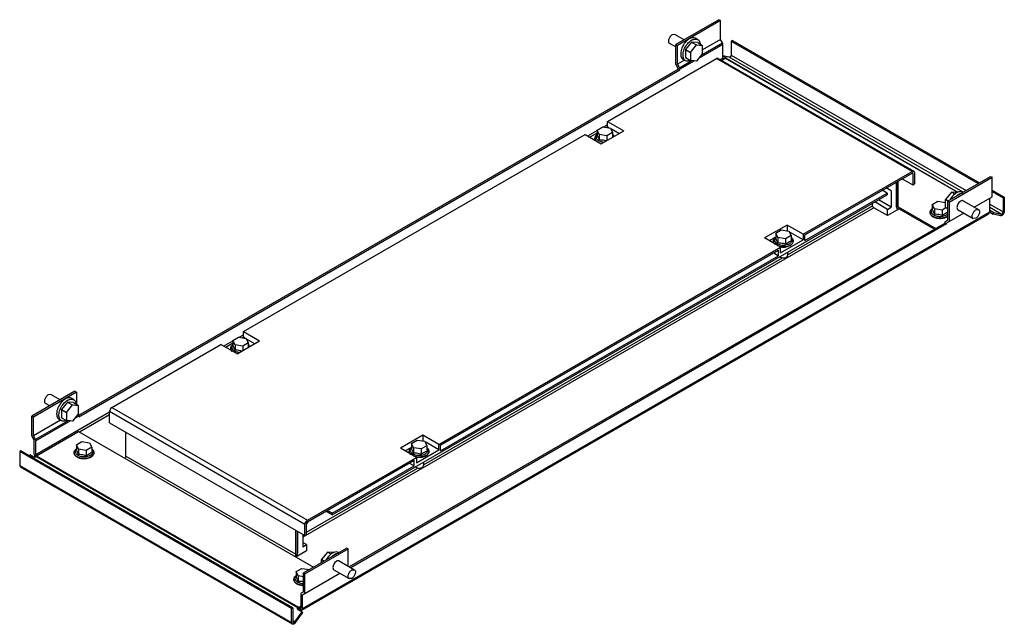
# Model space of a CAD drawing. Header units: millimetres. Extents: x 85 to 658, y 343 to 695.
import ezdxf

# ---------------------------------------------------------------- set-up
doc = ezdxf.new("R2010")
doc.units = ezdxf.units.MM
doc.header["$LTSCALE"] = 67.475647
doc.layers.get('0').update_dxf_attribs({"linetype": 'CONTINUOUS'})

msp = doc.modelspace()

# ---------------------------------------------------------------- linework, layer by layer
at = {"color": 7, "linetype": 'Continuous'}
for p, q in [((492.2, 694.97), (467.1, 680.47)), ((493.09, 694.45), (467.98, 679.96)), ((493.09, 694.45), (492.2, 694.97)), ((493.09, 683.45), (493.09, 694.45)), ((466.44, 686.36), (464.94, 686.21)), ((471.87, 683.23), (466.44, 686.36)), ((479.81, 683.38), (478.46, 684.15)), ((493.09, 683.45), (482.62, 677.41)), ((494.24, 681.45), (493.09, 683.45)), ((499.98, 682.92), (499.27, 682.51)), ((499.27, 682.51), (499.27, 674.35)), ((499.27, 682.51), (643.17, 599.44)), ((499.98, 682.92), (643.88, 599.84)), ((467.1, 679.05), (463.44, 681.16)), ((467.1, 669.04), (467.1, 680.47)), ((467.1, 680.47), (467.98, 679.96)), ((467.98, 668.95), (467.98, 679.96)), ((476.26, 681.94), (472.72, 677.54)), ((472.72, 677.54), (472.72, 672.83)), ((472.72, 677.54), (475.55, 675.91)), ((475.55, 675.91), (479.09, 680.31)), ((479.79, 681.63), (476.26, 681.94)), ((476.26, 681.94), (479.09, 680.31)), ((479.09, 680.31), (482.62, 679.99)), ((479.79, 681.63), (482.62, 679.99)), ((494.5, 680.57), (480.28, 672.36)), ((481.81, 674.27), (494.24, 681.45)), ((482.62, 675.28), (482.62, 679.99)), ((494.5, 672.61), (494.5, 680.57)), ((427.34, 635.68), (490.79, 672.31)), ((472.19, 671.38), (467.98, 668.95)), ((469.14, 666.95), (476.36, 671.12)), ((477.89, 670.99), (469.4, 666.08)), ((472.71, 671.08), (471.36, 671.85)), ((472.72, 672.83), (475.55, 671.19)), ((475.55, 675.91), (475.55, 671.19)), ((479.09, 670.88), (475.55, 671.19)), ((482.62, 675.28), (479.09, 670.88)), ((491.79, 672.41), (490.79, 672.31)), ((604.63, 606.58), (490.79, 672.31)), ((491.79, 672.41), (605.63, 606.68)), ((492.97, 671.73), (494.5, 672.61)), ((495.9, 672.4), (493.85, 671.22)), ((495.32, 672.07), (494.47, 672.56)), ((498.16, 673.04), (494.5, 673.88)), ((496.74, 672.39), (494.5, 673.68)), ((631.22, 594.28), (495.9, 672.4)), ((496.74, 672.39), (496.31, 672.49)), ((496.31, 672.49), (631.36, 594.52)), ((634.41, 594.38), (498.16, 673.04)), ((499.27, 674.35), (636.1, 595.35)), ((119.3, 464.57), (468.51, 666.18)), ((119.38, 463.59), (469.4, 665.67)), ((468.51, 666.59), (467.1, 669.04)), ((467.98, 668.95), (469.14, 666.95)), ((468.51, 666.18), (468.51, 666.59)), ((469.4, 665.67), (468.51, 666.18)), ((469.4, 665.67), (469.4, 666.08)), ((421.27, 630.54), (424.54, 632.43)), ((424.54, 632.43), (429, 631.74)), ((424.82, 632.38), (427.34, 633.84)), ((427.34, 632.41), (426.77, 632.08)), ((427.34, 632.41), (427.34, 635.68)), ((427.34, 635.68), (436.73, 630.25)), ((428.33, 631.84), (427.34, 632.41)), ((429, 631.74), (430.2, 629.16)), ((433.9, 628.62), (429.18, 631.35)), ((215.21, 513.2), (414.23, 628.11)), ((414.23, 628.11), (423.62, 622.69)), ((415.82, 627.19), (421.27, 630.34)), ((421.27, 628.91), (417.06, 626.47)), ((419.98, 625.87), (419.98, 625.77)), ((421.27, 630.54), (421.27, 627.44)), ((422.47, 627.96), (421.27, 630.54)), ((422.47, 627.96), (422.47, 624.86)), ((426.93, 627.27), (422.47, 627.96)), ((423.62, 622.69), (436.73, 630.25)), ((430.2, 629.16), (426.93, 627.27)), ((426.93, 627.27), (426.93, 624.6)), ((430.2, 629.16), (430.2, 626.48)), ((541.18, 569.95), (604.63, 606.58)), ((542.2, 569.51), (604.63, 605.56)), ((598.98, 602.29), (605.16, 598.72)), ((604.63, 606.58), (605.63, 606.68)), ((605.16, 605.25), (604.63, 605.56)), ((605.16, 605.25), (605.16, 598.72)), ((605.63, 606.68), (606.05, 605.76)), ((606.05, 605.76), (606.05, 599.23)), ((625.32, 589.13), (650.42, 603.62)), ((626.2, 588.62), (651.3, 603.11)), ((650.42, 603.62), (651.3, 603.11)), ((651.3, 591.68), (651.3, 603.11)), ((592.44, 595.25), (589.61, 596.89)), ((595.62, 585.66), (595.62, 600.36)), ((595.79, 585.56), (595.79, 600.46)), ((596.5, 585.96), (596.5, 600.87)), ((605.16, 598.72), (606.05, 599.23)), ((266.99, 406.34), (590.14, 592.9)), ((542.2, 566.25), (590.14, 593.93)), ((590.14, 593.93), (587.31, 595.56)), ((590.14, 593.93), (590.14, 592.9)), ((592.44, 595.25), (592.44, 585.66)), ((627.65, 594.54), (624.11, 590.14)), ((631.19, 594.22), (627.65, 594.54)), ((629.77, 593.31), (627.65, 594.54)), ((634.03, 594.34), (634.18, 594.25)), ((640.87, 585.66), (651.3, 591.68)), ((649.89, 582.9), (649.89, 590.86)), ((651.3, 595.56), (658.37, 591.48)), ((651.3, 594.74), (657.67, 591.07)), ((657.67, 591.07), (658.37, 591.48)), ((657.67, 591.07), (657.67, 582.9)), ((658.37, 591.48), (658.37, 583.31)), ((582.36, 585.35), (249.84, 393.38)), ((532.18, 558.01), (581.65, 586.58)), ((581.65, 586.58), (581.65, 588.01)), ((590.31, 580.76), (582.36, 585.35)), ((590.31, 584.43), (582.89, 588.72)), ((592.44, 585.66), (585.01, 589.94)), ((590.31, 584.43), (592.44, 585.66)), ((595.62, 585.66), (595.79, 585.56)), ((596.21, 584.64), (595.79, 585.56)), ((596.5, 585.96), (618.42, 573.31)), ((597.21, 585.56), (597.21, 584.74)), ((616.44, 587.27), (619.7, 589.15)), ((616.44, 587.27), (616.44, 584.17)), ((617.63, 584.69), (616.44, 587.27)), ((619.7, 589.15), (624.16, 588.46)), ((624.33, 585.3), (622.09, 584)), ((625.59, 589.29), (624.11, 590.14)), ((624.11, 585.42), (624.11, 590.14)), ((625.32, 584.73), (624.11, 585.42)), ((626.2, 588.62), (625.32, 589.13)), ((625.32, 589.13), (625.32, 578.12)), ((626.2, 588.62), (626.2, 577.19)), ((634.42, 589.38), (643.29, 584.26)), ((649.89, 587.39), (657.67, 582.9)), ((656.55, 581.59), (649.89, 585.44)), ((249.2, 350.81), (649.42, 581.87)), ((249.67, 351.84), (649.89, 582.9)), ((597.21, 584.74), (590.31, 580.76)), ((590.31, 580.76), (590.31, 584.43)), ((596.14, 584.51), (596.61, 584.4)), ((597.21, 584.74), (617.71, 572.9)), ((615.15, 582.59), (615.15, 582.49)), ((622.09, 584), (617.63, 584.69)), ((617.63, 584.69), (617.63, 581.59)), ((622.09, 584), (622.09, 580.9)), ((634.87, 582.19), (624.79, 576.37)), ((631.42, 584.18), (640.29, 579.06)), ((641.79, 579.21), (640.29, 579.06)), ((641.79, 584.11), (643.29, 584.26)), ((649.42, 581.87), (649.89, 582.9)), ((649.89, 583.97), (652.3, 582.57)), ((649.95, 582.79), (651.9, 581.67)), ((651.9, 581.67), (652.3, 582.57)), ((656.15, 580.69), (651.9, 581.67)), ((652.3, 582.57), (656.55, 581.59)), ((623.9, 576.47), (276.89, 376.12)), ((624.79, 575.96), (277.77, 375.61)), ((531.9, 575.31), (518.79, 567.74)), ((541.18, 569.95), (531.9, 575.31)), ((531.9, 575.31), (531.9, 572.04)), ((623.9, 576.47), (623.9, 576.88)), ((623.9, 576.47), (624.79, 575.96)), ((624.16, 577.45), (625.32, 578.12)), ((624.79, 575.96), (624.79, 576.37)), ((528.07, 562.38), (518.79, 567.74)), ((524.89, 568), (521.62, 566.11)), ((525.22, 570.53), (528.48, 572.41)), ((525.22, 570.53), (525.22, 567.43)), ((526.41, 567.95), (525.22, 570.53)), ((530.88, 567.26), (526.41, 567.95)), ((526.41, 567.95), (526.41, 564.85)), ((528.48, 572.41), (532.95, 571.72)), ((534.14, 569.15), (530.88, 567.26)), ((531.9, 572.04), (531.68, 571.92)), ((532.27, 571.83), (531.9, 572.04)), ((532.95, 571.72), (534.14, 569.15)), ((541.18, 566.68), (533.13, 571.34)), ((534.14, 569.15), (534.14, 566.05)), ((541.18, 569.95), (541.18, 566.68)), ((542.2, 566.25), (542.2, 569.51)), ((329.05, 447.48), (528.07, 562.38)), ((523.93, 565.85), (523.93, 565.76)), ((528.07, 559.11), (541.18, 566.68)), ((528.07, 559.11), (528.07, 562.38)), ((530.88, 567.26), (530.88, 564.16)), ((535.43, 565.85), (535.43, 565.76)), ((320.05, 435.54), (529.16, 556.27)), ((330.07, 447.04), (526.88, 560.67)), ((330.07, 443.78), (526.88, 557.41)), ((524.06, 559.04), (526.88, 557.41)), ((526.88, 557.41), (526.88, 560.67)), ((532.18, 559.44), (532.18, 557.59)), ((212.69, 509.91), (215.21, 511.37)), ((215.21, 509.94), (215.21, 513.2)), ((215.21, 513.2), (224.6, 507.78)), ((138.65, 469), (202.1, 505.63)), ((211.49, 500.21), (202.1, 505.63)), ((203.69, 504.72), (209.14, 507.86)), ((209.14, 506.43), (204.93, 504)), ((209.14, 508.07), (212.41, 509.95)), ((209.14, 508.07), (209.14, 504.97)), ((210.34, 505.49), (209.14, 508.07)), ((210.34, 505.49), (210.34, 502.39)), ((214.8, 504.8), (210.34, 505.49)), ((211.49, 500.21), (224.6, 507.78)), ((212.41, 509.95), (216.87, 509.26)), ((215.21, 509.94), (214.64, 509.61)), ((218.07, 506.69), (214.8, 504.8)), ((214.8, 504.8), (214.8, 502.12)), ((216.2, 509.37), (215.21, 509.94)), ((216.87, 509.26), (218.07, 506.69)), ((221.77, 506.15), (217.05, 508.88)), ((218.07, 506.69), (218.07, 504.01)), ((207.85, 503.39), (207.85, 503.29)), ((117.08, 478.39), (91.98, 463.9)), ((117.97, 477.88), (92.87, 463.39)), ((102.99, 476.52), (101.49, 476.37)), ((108.42, 473.39), (102.99, 476.52)), ((117.08, 478.39), (117.97, 477.88)), ((117.97, 477.88), (117.97, 470.85)), ((102.42, 469.92), (99.99, 471.32)), ((112.81, 472.1), (109.27, 467.71)), ((112.1, 466.07), (115.63, 470.47)), ((112.81, 472.1), (115.63, 470.47)), ((116.34, 471.79), (112.81, 472.1)), ((116.36, 473.54), (115.01, 474.31)), ((115.63, 470.47), (119.17, 470.16)), ((116.34, 471.79), (119.17, 470.16)), ((94.28, 441.55), (137.24, 466.35)), ((109.27, 467.71), (109.27, 462.99)), ((109.27, 467.71), (112.1, 466.07)), ((112.1, 466.07), (112.1, 461.36)), ((119.17, 465.44), (115.63, 461.04)), ((118.36, 464.43), (119.12, 464.87)), ((119.12, 464.87), (118.95, 465.17)), ((119.17, 465.44), (119.17, 470.16)), ((137.24, 464.72), (119.74, 454.61)), ((137.24, 460.02), (137.24, 466.55)), ((251.08, 400.83), (137.24, 466.55)), ((138.65, 469), (252.5, 403.28)), ((91.98, 452.47), (91.98, 463.9)), ((92.87, 463.39), (91.98, 463.9)), ((92.87, 452.38), (92.87, 463.39)), ((108.73, 461.54), (92.87, 452.38)), ((94.02, 450.38), (112.91, 461.28)), ((114.44, 461.15), (94.28, 449.51)), ((109.26, 461.24), (107.91, 462.02)), ((109.27, 462.99), (112.1, 461.36)), ((115.63, 461.04), (112.1, 461.36)), ((119.38, 464), (116.83, 462.53)), ((119.38, 463.59), (119.38, 464)), ((137.24, 460.02), (251.08, 394.29)), ((94.65, 440.74), (119.21, 454.92)), ((119.21, 454.92), (256.03, 375.92)), ((146.78, 440.63), (146.78, 454.51)), ((93.4, 450.02), (91.98, 452.47)), ((92.87, 452.38), (94.02, 450.38)), ((93.4, 442.06), (93.4, 450.02)), ((94.28, 441.55), (94.28, 449.51)), ((117.93, 447.24), (121.19, 449.12)), ((121.19, 449.12), (125.65, 448.43)), ((125.65, 448.43), (126.85, 445.86)), ((319.77, 452.84), (306.66, 445.27)), ((313.09, 448.06), (316.35, 449.94)), ((314.28, 445.48), (313.09, 448.06)), ((313.09, 448.06), (313.09, 444.96)), ((316.35, 449.94), (320.81, 449.25)), ((319.77, 449.57), (319.55, 449.45)), ((329.05, 447.48), (319.77, 452.84)), ((319.77, 452.84), (319.77, 449.57)), ((320.14, 449.36), (319.77, 449.57)), ((320.81, 449.25), (322.01, 446.68)), ((329.05, 444.21), (321, 448.86)), ((329.05, 444.21), (329.05, 447.48)), ((85.62, 443.69), (84.91, 443.28)), ((84.91, 443.28), (84.91, 435.12)), ((243.3, 351.84), (84.91, 443.28)), ((244.01, 352.24), (85.62, 443.69)), ((116.64, 442.56), (116.64, 442.47)), ((117.93, 447.24), (117.93, 444.14)), ((119.12, 444.66), (117.93, 447.24)), ((119.12, 444.66), (119.12, 441.56)), ((123.58, 443.97), (119.12, 444.66)), ((126.85, 445.86), (123.58, 443.97)), ((123.58, 443.97), (123.58, 440.87)), ((126.85, 445.86), (126.85, 442.76)), ((128.14, 442.56), (128.14, 442.47)), ((315.95, 439.91), (306.66, 445.27)), ((312.76, 445.52), (309.49, 443.64)), ((311.8, 443.38), (311.8, 443.28)), ((318.74, 444.79), (314.28, 445.48)), ((314.28, 445.48), (314.28, 442.38)), ((315.95, 436.64), (329.05, 444.21)), ((322.01, 446.68), (318.74, 444.79)), ((318.74, 444.79), (318.74, 441.69)), ((322.01, 446.68), (322.01, 443.58)), ((323.3, 443.38), (323.3, 443.28)), ((330.07, 443.78), (330.07, 447.04)), ((90.98, 441.39), (90.58, 440.83)), ((93.81, 439.76), (90.98, 441.39)), ((94.24, 440.36), (93.81, 439.76)), ((246.98, 352.18), (94.24, 440.36)), ((94.65, 440.74), (247.38, 352.56)), ((146.78, 440.63), (245.78, 383.48)), ((252.5, 403.28), (315.95, 439.91)), ((252.5, 402.25), (314.75, 438.2)), ((311.93, 436.57), (314.75, 434.93)), ((314.75, 434.93), (314.75, 438.2)), ((315.95, 439.91), (315.95, 436.64)), ((320.05, 436.97), (320.05, 435.12)), ((84.91, 435.12), (85.33, 434.2)), ((84.91, 435.12), (243.3, 343.67)), ((243.72, 342.76), (85.32, 434.2)), ((251.96, 396.23), (317.03, 433.8)), ((266.99, 407.36), (314.75, 434.93)), ((266.99, 406.34), (263.28, 408.48)), ((266.99, 407.36), (264.16, 408.99)), ((266.99, 407.36), (266.99, 406.34)), ((252.67, 402.36), (251.96, 401.13)), ((245.78, 383.48), (245.78, 397.36)), ((246.48, 396.95), (246.48, 383.88)), ((246.66, 396.85), (246.66, 384.19)), ((251.08, 394.29), (251.08, 400.83)), ((251.96, 394.8), (251.96, 401.34)), ((249.84, 395.01), (249.84, 387.86)), ((251.96, 389.09), (249.84, 390.31)), ((251.96, 394.8), (251.08, 394.29)), ((251.96, 385.41), (245.78, 381.84)), ((246.48, 384.29), (246.66, 384.19)), ((249.84, 387.86), (251.96, 389.09)), ((250.2, 372.56), (275.3, 387.05)), ((251.08, 372.04), (276.18, 386.54)), ((251.96, 389.09), (251.96, 385.41)), ((264.2, 384.7), (260.66, 380.3)), ((266.32, 383.48), (264.2, 384.7)), ((267.73, 384.38), (264.2, 384.7)), ((270.58, 384.5), (270.73, 384.41)), ((276.18, 386.54), (275.3, 387.05)), ((276.18, 376.53), (276.18, 386.54)), ((262.14, 379.45), (260.66, 380.3)), ((260.66, 378.6), (260.66, 380.3)), ((270.97, 379.54), (279.84, 374.42)), ((245.91, 373.35), (249.18, 375.23)), ((247.11, 370.77), (245.91, 373.35)), ((245.91, 373.35), (245.91, 370.25)), ((249.18, 375.23), (253.64, 374.54)), ((267.97, 374.35), (276.84, 369.22)), ((278.34, 374.27), (279.84, 374.42)), ((244.62, 368.67), (244.62, 368.57)), ((250.2, 370.29), (247.11, 370.77)), ((247.11, 370.77), (247.11, 367.67)), ((249.67, 359.8), (271.42, 372.35)), ((250.2, 372.56), (251.08, 372.04)), ((250.2, 361.55), (250.2, 372.56)), ((251.08, 360.61), (251.08, 372.04)), ((278.34, 369.37), (276.84, 369.22)), ((249.04, 360.88), (250.2, 361.55)), ((248.78, 352.35), (248.78, 360.31)), ((249.67, 351.84), (249.67, 359.8)), ((243.3, 351.84), (244.01, 352.24)), ((243.3, 343.67), (243.3, 351.84)), ((244.01, 352.24), (244.01, 344.08)), ((245.12, 344.05), (249.37, 349.94)), ((246.54, 351.58), (246.98, 352.18)), ((246.54, 351.58), (249.37, 349.94)), ((247.38, 351.74), (247.02, 351.23)), ((247.2, 351.42), (248.08, 350.92)), ((247.38, 352.56), (248.78, 353.37)), ((247.38, 351.74), (248.78, 352.55)), ((247.9, 352.04), (248.08, 351.94)), ((248.08, 351.94), (248.78, 352.35)), ((249.2, 350.81), (248.08, 350.92)), ((249.67, 351.84), (249.2, 350.81)), ((249.78, 349.51), (249.37, 349.94)), ((244.01, 344.7), (245.12, 344.05)), ((244.01, 344.08), (244.22, 343.62)), ((245.53, 343.62), (249.78, 349.51)), ((243.72, 342.76), (243.3, 343.67))]:
    msp.add_line(p, q, dxfattribs=at)
for centre, radius, start, end in [((473.56, 675.89), 5.21, 290.61067, 291.8988), ((467.3, 665.89), 2.12, 21.26787, 30.03881), ((422.42, 626.61), 1.84, 193.29636, 195.90721), ((423.7, 625.13), 3.95, 132.42376, 136.79131), ((429.19, 626.59), 1.7, 8.86668, 18.32839), ((617.58, 583.33), 1.84, 193.29636, 195.90721), ((618.86, 581.86), 3.95, 132.42376, 136.79131), ((527.65, 565.12), 3.95, 132.42376, 136.79131), ((526.37, 566.6), 1.84, 193.29636, 195.90721), ((211.57, 502.66), 3.95, 132.42376, 136.79131), ((217.06, 504.12), 1.7, 8.86668, 18.32839), ((210.29, 504.13), 1.84, 193.29636, 195.90721), ((117.29, 463.81), 2.12, 21.26787, 30.03881), ((110.11, 466.05), 5.21, 290.61067, 291.8988), ((119.07, 443.3), 1.84, 193.29636, 195.90721), ((120.35, 441.83), 3.95, 132.42376, 136.79131), ((314.24, 444.12), 1.84, 193.29636, 195.90721), ((315.51, 442.65), 3.95, 132.42376, 136.79131), ((97.21, 442.42), 3.86, 209.99511, 215.46656), ((95.95, 441.69), 1.69, 201.24912, 218.74454), ((247.06, 369.41), 1.84, 193.29636, 195.90721), ((248.34, 367.94), 3.95, 132.42376, 136.79131)]:
    msp.add_arc(centre, radius, start, end, dxfattribs=at)
for points, knots in [([(464.94, 686.21), (464.48, 685.94), (463.67, 685.13), (463.02, 683.88), (462.81, 682.81), (462.82, 681.95), (463.13, 681.34), (463.44, 681.16)], [0, 0, 0, 0, 0.271118, 0.56379, 0.698523, 0.816711, 1, 1, 1, 1]), ([(473.79, 683.01), (472.87, 682.23), (471.3, 680.3), (470.13, 677.5), (469.84, 675.25), (469.97, 673.8), (470.46, 672.6), (471.04, 672.04), (471.36, 671.85)], [0, 0, 0, 0, 0.285081, 0.57288, 0.702147, 0.815585, 0.913089, 1, 1, 1, 1]), ([(471.49, 672.66), (471.21, 673.48), (471.16, 675.48), (472.09, 678.39), (473.79, 681.08), (475.39, 682.52), (476.26, 683.02)], [0, 0, 0, 0, 0.215335, 0.476519, 0.751072, 1, 1, 1, 1]), ([(474.91, 683.8), (474.82, 683.74), (474.43, 683.51), (474.06, 683.23), (473.79, 683.01)], [0, 0, 0, 0, 0.24014, 1, 1, 1, 1]), ([(478.46, 684.15), (477.98, 684.43), (476.67, 684.63), (475.5, 684.14), (474.91, 683.8)], [0, 0, 0, 0, 0.449163, 1, 1, 1, 1]), ([(476.26, 683.02), (476.46, 683.14), (477.21, 683.52), (478.07, 683.74), (478.67, 683.7)], [0, 0, 0, 0, 0.277962, 1, 1, 1, 1]), ([(478.67, 683.7), (478.78, 683.7), (479.17, 683.66), (479.55, 683.52), (479.81, 683.38)], [0, 0, 0, 0, 0.258967, 1, 1, 1, 1]), ([(479.81, 683.38), (479.9, 683.32), (480.28, 683.07), (480.58, 682.7), (480.75, 682.4)], [0, 0, 0, 0, 0.243514, 1, 1, 1, 1]), ([(494.5, 680.57), (494.5, 680.64), (494.47, 680.95), (494.36, 681.24), (494.24, 681.45)], [0, 0, 0, 0, 0.229116, 1, 1, 1, 1]), ([(472.71, 671.08), (472.61, 671.13), (472.23, 671.39), (471.93, 671.75), (471.76, 672.05)], [0, 0, 0, 0, 0.243498, 1, 1, 1, 1]), ([(475.39, 671.02), (474.93, 670.85), (474.01, 670.63), (473.08, 670.87), (472.71, 671.08)], [0, 0, 0, 0, 0.536012, 1, 1, 1, 1]), ([(494.81, 671.77), (494.76, 671.83), (494.6, 672.09), (494.5, 672.39), (494.5, 672.61)], [0, 0, 0, 0, 0.264755, 1, 1, 1, 1]), ([(496.31, 672.49), (496.27, 672.49), (496.13, 672.51), (495.99, 672.46), (495.9, 672.4)], [0, 0, 0, 0, 0.221923, 1, 1, 1, 1]), ([(499.27, 674.35), (499.27, 674.01), (499.03, 673.43), (498.43, 672.98), (498.16, 673.04)], [0, 0, 0, 0, 0.554095, 1, 1, 1, 1]), ([(469.28, 666.66), (469.3, 666.61), (469.36, 666.42), (469.4, 666.23), (469.4, 666.08)], [0, 0, 0, 0, 0.266323, 1, 1, 1, 1]), ([(419.98, 625.87), (419.98, 626.22), (420.15, 626.96), (420.57, 627.57), (420.82, 627.84)], [0, 0, 0, 0, 0.49323, 1, 1, 1, 1]), ([(420.05, 625.27), (420.08, 625.17), (420.22, 624.75), (420.49, 624.38), (420.73, 624.13)], [0, 0, 0, 0, 0.23489, 1, 1, 1, 1]), ([(420.93, 624.04), (420.82, 624.14), (420.45, 624.5), (420.16, 624.98), (420.06, 625.35)], [0, 0, 0, 0, 0.273685, 1, 1, 1, 1]), ([(420.73, 627.3), (420.69, 627.21), (420.57, 626.85), (420.56, 626.46), (420.63, 626.18)], [0, 0, 0, 0, 0.257418, 1, 1, 1, 1]), ([(420.65, 626.1), (420.67, 626.03), (420.77, 625.75), (420.93, 625.49), (421.07, 625.31)], [0, 0, 0, 0, 0.238888, 1, 1, 1, 1]), ([(421.07, 625.31), (421.14, 625.23), (421.44, 624.91), (421.8, 624.65), (422.09, 624.48)], [0, 0, 0, 0, 0.232439, 1, 1, 1, 1]), ([(422.47, 624.86), (422.37, 625.12), (422.03, 626), (421.63, 626.87), (421.27, 627.44)], [0, 0, 0, 0, 0.289175, 1, 1, 1, 1]), ([(422.09, 624.48), (422.2, 624.42), (422.65, 624.18), (423.14, 624), (423.52, 623.9)], [0, 0, 0, 0, 0.236849, 1, 1, 1, 1]), ([(426.43, 624.32), (426.1, 624.41), (424.8, 624.72), (423.46, 624.86), (422.47, 624.86)], [0, 0, 0, 0, 0.253967, 1, 1, 1, 1]), ([(423.52, 623.9), (423.66, 623.86), (424.23, 623.72), (424.81, 623.65), (425.25, 623.62)], [0, 0, 0, 0, 0.243714, 1, 1, 1, 1]), ([(605.01, 605.6), (604.98, 605.61), (604.86, 605.66), (604.72, 605.61), (604.63, 605.56)], [0, 0, 0, 0, 0.220854, 1, 1, 1, 1]), ([(605.16, 605.25), (605.16, 605.29), (605.15, 605.42), (605.09, 605.55), (605.01, 605.6)], [0, 0, 0, 0, 0.293912, 1, 1, 1, 1]), ([(630.48, 593.99), (630.13, 593.79), (628.7, 592.78), (627.57, 591.37), (626.9, 590.2)], [0, 0, 0, 0, 0.228979, 1, 1, 1, 1]), ([(630.92, 592.6), (631, 592.66), (631.28, 592.88), (631.59, 593.08), (631.82, 593.21)], [0, 0, 0, 0, 0.258033, 1, 1, 1, 1]), ([(634.03, 594.34), (633.64, 594.56), (632.66, 594.79), (631.71, 594.55), (631.23, 594.36)], [0, 0, 0, 0, 0.462044, 1, 1, 1, 1]), ([(631.82, 593.21), (631.9, 593.25), (632.19, 593.41), (632.49, 593.55), (632.72, 593.64)], [0, 0, 0, 0, 0.258651, 1, 1, 1, 1]), ([(632.72, 593.64), (632.85, 593.68), (633.34, 593.84), (633.86, 593.91), (634.24, 593.89)], [0, 0, 0, 0, 0.26828, 1, 1, 1, 1]), ([(582.36, 585.35), (582.26, 585.41), (581.89, 585.72), (581.65, 586.21), (581.65, 586.58)], [0, 0, 0, 0, 0.240522, 1, 1, 1, 1]), ([(595.62, 585.66), (595.62, 585.58), (595.63, 585.29), (595.71, 585), (595.82, 584.82)], [0, 0, 0, 0, 0.276529, 1, 1, 1, 1]), ([(596.5, 585.96), (596.5, 585.91), (596.51, 585.74), (596.6, 585.57), (596.71, 585.51)], [0, 0, 0, 0, 0.293912, 1, 1, 1, 1]), ([(596.71, 585.51), (596.74, 585.49), (596.91, 585.43), (597.09, 585.49), (597.21, 585.56)], [0, 0, 0, 0, 0.220854, 1, 1, 1, 1]), ([(632.92, 589.23), (632.19, 588.81), (631.33, 587.73), (630.79, 586.18), (630.77, 585.35), (630.86, 585)], [0, 0, 0, 0, 0.51495, 0.778147, 1, 1, 1, 1]), ([(634.42, 589.38), (634.36, 589.41), (634.12, 589.52), (633.84, 589.53), (633.65, 589.5)], [0, 0, 0, 0, 0.23868, 1, 1, 1, 1]), ([(597.21, 584.74), (597.15, 584.71), (596.94, 584.6), (596.71, 584.54), (596.54, 584.55)], [0, 0, 0, 0, 0.276879, 1, 1, 1, 1]), ([(615.15, 582.59), (615.15, 582.95), (615.31, 583.68), (615.73, 584.29), (615.98, 584.56)], [0, 0, 0, 0, 0.49323, 1, 1, 1, 1]), ([(615.21, 582), (615.26, 581.82), (615.58, 581.04), (616.27, 580.47), (616.83, 580.15)], [0, 0, 0, 0, 0.221352, 1, 1, 1, 1]), ([(616.83, 580.24), (616.63, 580.36), (615.94, 580.81), (615.37, 581.51), (615.22, 582.07)], [0, 0, 0, 0, 0.285998, 1, 1, 1, 1]), ([(615.89, 584.02), (615.85, 583.94), (615.73, 583.58), (615.72, 583.18), (615.79, 582.91)], [0, 0, 0, 0, 0.257418, 1, 1, 1, 1]), ([(615.81, 582.83), (615.83, 582.76), (615.93, 582.47), (616.09, 582.21), (616.24, 582.04)], [0, 0, 0, 0, 0.238888, 1, 1, 1, 1]), ([(616.24, 582.04), (616.3, 581.96), (616.6, 581.63), (616.96, 581.37), (617.25, 581.21)], [0, 0, 0, 0, 0.232439, 1, 1, 1, 1]), ([(617.63, 581.59), (617.54, 581.85), (617.19, 582.73), (616.79, 583.6), (616.44, 584.17)], [0, 0, 0, 0, 0.289175, 1, 1, 1, 1]), ([(625.5, 580.6), (624.95, 580.18), (623.57, 579.55), (621.29, 579.19), (618.95, 579.37), (617.46, 579.88), (616.83, 580.24)], [0, 0, 0, 0, 0.227904, 0.490312, 0.758057, 1, 1, 1, 1]), ([(616.83, 580.15), (617.46, 579.78), (618.95, 579.27), (621.29, 579.09), (623.57, 579.45), (624.95, 580.08), (625.49, 580.5)], [0, 0, 0, 0, 0.241934, 0.509639, 0.772034, 1, 1, 1, 1]), ([(617.25, 581.21), (617.36, 581.15), (617.81, 580.9), (618.3, 580.73), (618.68, 580.62)], [0, 0, 0, 0, 0.236849, 1, 1, 1, 1]), ([(622.09, 580.9), (621.73, 581.01), (620.27, 581.4), (618.76, 581.59), (617.63, 581.59)], [0, 0, 0, 0, 0.254202, 1, 1, 1, 1]), ([(618.68, 580.62), (619.52, 580.39), (621.25, 580.22), (622.96, 580.53), (623.75, 580.83)], [0, 0, 0, 0, 0.506135, 1, 1, 1, 1]), ([(622.09, 580.9), (622.36, 581.11), (623.37, 581.85), (624.49, 582.46), (625.36, 582.79)], [0, 0, 0, 0, 0.266539, 1, 1, 1, 1]), ([(623.75, 580.83), (623.91, 580.89), (624.5, 581.15), (625.05, 581.5), (625.37, 581.84)], [0, 0, 0, 0, 0.272675, 1, 1, 1, 1]), ([(630.93, 584.79), (630.95, 584.72), (631.06, 584.48), (631.25, 584.28), (631.42, 584.18)], [0, 0, 0, 0, 0.26904, 1, 1, 1, 1]), ([(640.29, 579.06), (639.98, 579.24), (639.66, 579.85), (639.66, 580.71), (639.87, 581.78), (640.51, 583.03), (641.33, 583.84), (641.79, 584.11)], [0, 0, 0, 0, 0.183275, 0.301456, 0.43618, 0.728865, 1, 1, 1, 1]), ([(643.29, 584.26), (643.61, 584.07), (643.92, 583.46), (643.93, 582.6), (643.71, 581.54), (643.07, 580.29), (642.26, 579.48), (641.79, 579.21)], [0, 0, 0, 0, 0.183275, 0.301456, 0.43618, 0.728865, 1, 1, 1, 1]), ([(658.37, 583.31), (658.37, 582.98), (658.2, 582.29), (657.6, 581.26), (656.68, 580.57), (656.15, 580.69)], [0, 0, 0, 0, 0.266729, 0.557534, 1, 1, 1, 1]), ([(656.55, 581.59), (656.82, 581.53), (657.42, 581.98), (657.67, 582.56), (657.67, 582.9)], [0, 0, 0, 0, 0.445906, 1, 1, 1, 1]), ([(623.9, 576.88), (623.9, 576.94), (623.92, 577.16), (624.03, 577.38), (624.16, 577.45)], [0, 0, 0, 0, 0.295505, 1, 1, 1, 1]), ([(523.93, 565.85), (523.93, 566.21), (524.09, 566.95), (524.52, 567.56), (524.77, 567.82)], [0, 0, 0, 0, 0.49323, 1, 1, 1, 1]), ([(523.99, 565.26), (524.02, 565.16), (524.17, 564.74), (524.44, 564.36), (524.68, 564.12)], [0, 0, 0, 0, 0.23489, 1, 1, 1, 1]), ([(524.88, 564.03), (524.77, 564.12), (524.39, 564.49), (524.1, 564.96), (524, 565.33)], [0, 0, 0, 0, 0.273685, 1, 1, 1, 1]), ([(524.68, 567.29), (524.64, 567.2), (524.51, 566.84), (524.51, 566.44), (524.57, 566.17)], [0, 0, 0, 0, 0.257418, 1, 1, 1, 1]), ([(524.59, 566.09), (524.61, 566.02), (524.71, 565.74), (524.88, 565.48), (525.02, 565.3)], [0, 0, 0, 0, 0.238888, 1, 1, 1, 1]), ([(525.02, 565.3), (525.08, 565.22), (525.38, 564.9), (525.74, 564.64), (526.03, 564.47)], [0, 0, 0, 0, 0.232439, 1, 1, 1, 1]), ([(526.41, 564.85), (526.32, 565.11), (525.98, 565.99), (525.58, 566.86), (525.22, 567.43)], [0, 0, 0, 0, 0.289175, 1, 1, 1, 1]), ([(526.03, 564.47), (526.14, 564.41), (526.6, 564.17), (527.09, 563.99), (527.47, 563.88)], [0, 0, 0, 0, 0.236849, 1, 1, 1, 1]), ([(530.88, 564.16), (530.51, 564.28), (529.05, 564.66), (527.54, 564.85), (526.41, 564.85)], [0, 0, 0, 0, 0.254202, 1, 1, 1, 1]), ([(528.14, 562.66), (528, 562.68), (527.45, 562.78), (526.91, 562.93), (526.52, 563.08)], [0, 0, 0, 0, 0.257794, 1, 1, 1, 1]), ([(527.47, 563.88), (528.3, 563.66), (530.03, 563.48), (531.75, 563.79), (532.53, 564.09)], [0, 0, 0, 0, 0.506135, 1, 1, 1, 1]), ([(528.11, 562.56), (528.97, 562.42), (530.7, 562.38), (532.75, 562.86), (534.09, 563.58), (534.83, 564.22), (535.31, 564.95), (535.43, 565.5), (535.43, 565.76)], [0, 0, 0, 0, 0.298906, 0.581296, 0.705648, 0.815481, 0.911918, 1, 1, 1, 1]), ([(535.43, 565.85), (535.43, 565.32), (535.03, 564.47), (534.1, 563.69), (532.76, 562.96), (530.72, 562.48), (529, 562.52), (528.14, 562.66)], [0, 0, 0, 0, 0.182123, 0.292231, 0.416868, 0.699991, 1, 1, 1, 1]), ([(530.88, 564.16), (531.14, 564.37), (532.16, 565.11), (533.28, 565.73), (534.14, 566.05)], [0, 0, 0, 0, 0.266539, 1, 1, 1, 1]), ([(532.53, 564.09), (532.77, 564.18), (533.56, 564.54), (534.29, 565.13), (534.59, 565.67)], [0, 0, 0, 0, 0.286341, 1, 1, 1, 1]), ([(534.59, 565.67), (534.63, 565.74), (534.75, 565.99), (534.82, 566.27), (534.83, 566.48)], [0, 0, 0, 0, 0.259826, 1, 1, 1, 1]), ([(527.91, 556.57), (528.3, 556.35), (529.22, 556.1), (530.39, 556.15), (531.25, 556.45), (531.87, 556.81), (532.18, 557.29), (532.18, 557.59)], [0, 0, 0, 0, 0.27112, 0.563792, 0.698525, 0.816713, 1, 1, 1, 1]), ([(207.85, 503.39), (207.85, 503.75), (208.01, 504.48), (208.44, 505.09), (208.69, 505.36)], [0, 0, 0, 0, 0.49323, 1, 1, 1, 1]), ([(208.6, 504.83), (208.56, 504.74), (208.44, 504.38), (208.43, 503.98), (208.5, 503.71)], [0, 0, 0, 0, 0.257418, 1, 1, 1, 1]), ([(210.34, 502.39), (210.24, 502.65), (209.9, 503.53), (209.5, 504.4), (209.14, 504.97)], [0, 0, 0, 0, 0.289175, 1, 1, 1, 1]), ([(208.8, 501.57), (208.69, 501.66), (208.32, 502.03), (208.03, 502.5), (207.92, 502.87)], [0, 0, 0, 0, 0.273721, 1, 1, 1, 1]), ([(207.92, 502.8), (207.94, 502.7), (208.09, 502.27), (208.36, 501.9), (208.6, 501.66)], [0, 0, 0, 0, 0.234865, 1, 1, 1, 1]), ([(208.52, 503.63), (208.54, 503.56), (208.64, 503.28), (208.8, 503.02), (208.94, 502.84)], [0, 0, 0, 0, 0.238888, 1, 1, 1, 1]), ([(208.94, 502.84), (209.01, 502.76), (209.3, 502.43), (209.67, 502.17), (209.96, 502.01)], [0, 0, 0, 0, 0.232439, 1, 1, 1, 1]), ([(209.96, 502.01), (210.06, 501.95), (210.52, 501.7), (211.01, 501.53), (211.39, 501.42)], [0, 0, 0, 0, 0.236849, 1, 1, 1, 1]), ([(214.3, 501.85), (213.97, 501.93), (212.67, 502.24), (211.33, 502.39), (210.34, 502.39)], [0, 0, 0, 0, 0.253967, 1, 1, 1, 1]), ([(211.39, 501.42), (211.53, 501.39), (212.09, 501.25), (212.68, 501.17), (213.12, 501.15)], [0, 0, 0, 0, 0.243714, 1, 1, 1, 1]), ([(101.49, 476.37), (101.03, 476.1), (100.21, 475.29), (99.57, 474.04), (99.36, 472.98), (99.37, 472.12), (99.68, 471.5), (99.99, 471.32)], [0, 0, 0, 0, 0.271118, 0.56379, 0.698523, 0.816711, 1, 1, 1, 1]), ([(110.34, 473.17), (109.41, 472.39), (107.85, 470.46), (106.68, 467.66), (106.39, 465.42), (106.52, 463.96), (107.01, 462.77), (107.59, 462.2), (107.91, 462.02)], [0, 0, 0, 0, 0.285081, 0.57288, 0.702147, 0.815585, 0.913089, 1, 1, 1, 1]), ([(108.04, 462.83), (107.76, 463.65), (107.71, 465.64), (108.64, 468.55), (110.34, 471.24), (111.94, 472.69), (112.81, 473.19)], [0, 0, 0, 0, 0.215335, 0.476519, 0.751072, 1, 1, 1, 1]), ([(111.46, 473.96), (111.37, 473.91), (110.98, 473.67), (110.61, 473.39), (110.34, 473.17)], [0, 0, 0, 0, 0.24014, 1, 1, 1, 1]), ([(115.01, 474.31), (114.53, 474.59), (113.22, 474.79), (112.05, 474.3), (111.46, 473.96)], [0, 0, 0, 0, 0.449163, 1, 1, 1, 1]), ([(112.81, 473.19), (113.01, 473.3), (113.76, 473.69), (114.61, 473.9), (115.22, 473.87)], [0, 0, 0, 0, 0.277961, 1, 1, 1, 1]), ([(115.22, 473.87), (115.32, 473.86), (115.72, 473.82), (116.1, 473.68), (116.36, 473.54)], [0, 0, 0, 0, 0.258979, 1, 1, 1, 1]), ([(116.36, 473.54), (116.45, 473.48), (116.83, 473.23), (117.13, 472.87), (117.3, 472.57)], [0, 0, 0, 0, 0.243498, 1, 1, 1, 1]), ([(119.38, 464), (119.38, 464.05), (119.37, 464.24), (119.32, 464.44), (119.26, 464.58)], [0, 0, 0, 0, 0.23234, 1, 1, 1, 1]), ([(138.65, 469), (138.23, 468.76), (137.57, 467.99), (137.24, 467.04), (137.24, 466.55)], [0, 0, 0, 0, 0.499998, 1, 1, 1, 1]), ([(109.26, 461.24), (109.16, 461.3), (108.78, 461.55), (108.48, 461.91), (108.31, 462.21)], [0, 0, 0, 0, 0.243498, 1, 1, 1, 1]), ([(111.94, 461.18), (111.48, 461.01), (110.56, 460.8), (109.63, 461.03), (109.26, 461.24)], [0, 0, 0, 0, 0.536012, 1, 1, 1, 1]), ([(94.02, 450.38), (94.06, 450.31), (94.2, 450.04), (94.28, 449.73), (94.28, 449.51)], [0, 0, 0, 0, 0.267143, 1, 1, 1, 1]), ([(93.86, 440.49), (93.79, 440.62), (93.54, 441.11), (93.4, 441.66), (93.4, 442.06)], [0, 0, 0, 0, 0.26704, 1, 1, 1, 1]), ([(116.64, 442.56), (116.64, 442.92), (116.8, 443.66), (117.22, 444.27), (117.48, 444.53)], [0, 0, 0, 0, 0.49323, 1, 1, 1, 1]), ([(116.7, 441.97), (116.75, 441.79), (117.07, 441.01), (117.76, 440.44), (118.32, 440.12)], [0, 0, 0, 0, 0.221352, 1, 1, 1, 1]), ([(118.32, 440.22), (118.12, 440.33), (117.44, 440.78), (116.86, 441.48), (116.71, 442.04)], [0, 0, 0, 0, 0.285998, 1, 1, 1, 1]), ([(117.38, 444), (117.34, 443.91), (117.22, 443.55), (117.22, 443.15), (117.28, 442.88)], [0, 0, 0, 0, 0.257418, 1, 1, 1, 1]), ([(117.3, 442.8), (117.32, 442.73), (117.42, 442.45), (117.58, 442.19), (117.73, 442.01)], [0, 0, 0, 0, 0.238888, 1, 1, 1, 1]), ([(117.73, 442.01), (117.79, 441.93), (118.09, 441.61), (118.45, 441.35), (118.74, 441.18)], [0, 0, 0, 0, 0.232439, 1, 1, 1, 1]), ([(119.12, 441.56), (119.03, 441.82), (118.68, 442.7), (118.28, 443.57), (117.93, 444.14)], [0, 0, 0, 0, 0.289175, 1, 1, 1, 1]), ([(128.14, 442.56), (128.14, 442.23), (127.94, 441.51), (127.15, 440.62), (126, 439.92), (124.03, 439.26), (121.34, 439.13), (119.21, 439.7), (118.32, 440.22)], [0, 0, 0, 0, 0.087147, 0.186859, 0.304537, 0.438678, 0.730126, 1, 1, 1, 1]), ([(118.32, 440.12), (119.21, 439.6), (121.34, 439.03), (124.03, 439.17), (126, 439.82), (127.15, 440.53), (127.94, 441.42), (128.14, 442.13), (128.14, 442.47)], [0, 0, 0, 0, 0.269896, 0.561326, 0.695466, 0.813145, 0.912856, 1, 1, 1, 1]), ([(123.58, 440.87), (123.85, 441.08), (124.86, 441.82), (125.98, 442.44), (126.85, 442.76)], [0, 0, 0, 0, 0.266539, 1, 1, 1, 1]), ([(125.24, 440.8), (125.47, 440.89), (126.27, 441.25), (127, 441.84), (127.3, 442.38)], [0, 0, 0, 0, 0.286341, 1, 1, 1, 1]), ([(127.3, 442.38), (127.34, 442.45), (127.46, 442.7), (127.53, 442.98), (127.54, 443.19)], [0, 0, 0, 0, 0.259826, 1, 1, 1, 1]), ([(311.8, 443.38), (311.8, 443.74), (311.96, 444.47), (312.38, 445.08), (312.64, 445.35)], [0, 0, 0, 0, 0.49323, 1, 1, 1, 1]), ([(311.86, 442.79), (311.89, 442.69), (312.03, 442.27), (312.3, 441.89), (312.54, 441.65)], [0, 0, 0, 0, 0.234956, 1, 1, 1, 1]), ([(312.74, 441.56), (312.63, 441.65), (312.26, 442.02), (311.97, 442.49), (311.87, 442.86)], [0, 0, 0, 0, 0.273598, 1, 1, 1, 1]), ([(312.54, 444.81), (312.51, 444.72), (312.38, 444.37), (312.38, 443.97), (312.44, 443.7)], [0, 0, 0, 0, 0.257418, 1, 1, 1, 1]), ([(312.46, 443.62), (312.48, 443.55), (312.58, 443.26), (312.74, 443), (312.89, 442.83)], [0, 0, 0, 0, 0.238888, 1, 1, 1, 1]), ([(312.89, 442.83), (312.95, 442.75), (313.25, 442.42), (313.61, 442.16), (313.9, 442)], [0, 0, 0, 0, 0.232439, 1, 1, 1, 1]), ([(314.28, 442.38), (314.19, 442.64), (313.85, 443.52), (313.45, 444.39), (313.09, 444.96)], [0, 0, 0, 0, 0.289175, 1, 1, 1, 1]), ([(313.9, 442), (314.01, 441.93), (314.47, 441.69), (314.96, 441.52), (315.34, 441.41)], [0, 0, 0, 0, 0.236849, 1, 1, 1, 1]), ([(318.74, 441.69), (318.38, 441.8), (316.92, 442.19), (315.41, 442.38), (314.28, 442.38)], [0, 0, 0, 0, 0.254202, 1, 1, 1, 1]), ([(315.34, 441.41), (316.17, 441.18), (317.9, 441.01), (319.61, 441.32), (320.4, 441.62)], [0, 0, 0, 0, 0.506135, 1, 1, 1, 1]), ([(315.98, 440.09), (316.84, 439.95), (318.57, 439.91), (320.62, 440.39), (321.96, 441.11), (322.7, 441.75), (323.18, 442.48), (323.3, 443.03), (323.3, 443.28)], [0, 0, 0, 0, 0.298915, 0.5813, 0.705649, 0.815479, 0.911917, 1, 1, 1, 1]), ([(323.3, 443.38), (323.3, 442.85), (322.9, 442), (321.97, 441.21), (320.63, 440.49), (318.59, 440.01), (316.87, 440.04), (316.01, 440.18)], [0, 0, 0, 0, 0.182125, 0.292231, 0.416865, 0.699982, 1, 1, 1, 1]), ([(318.74, 441.69), (319.01, 441.9), (320.02, 442.64), (321.14, 443.25), (322.01, 443.58)], [0, 0, 0, 0, 0.266539, 1, 1, 1, 1]), ([(320.4, 441.62), (320.64, 441.71), (321.43, 442.07), (322.16, 442.65), (322.46, 443.2)], [0, 0, 0, 0, 0.286341, 1, 1, 1, 1]), ([(322.46, 443.2), (322.5, 443.26), (322.62, 443.52), (322.69, 443.8), (322.7, 444)], [0, 0, 0, 0, 0.259826, 1, 1, 1, 1]), ([(94.65, 440.74), (94.61, 440.72), (94.46, 440.61), (94.33, 440.47), (94.24, 440.36)], [0, 0, 0, 0, 0.230969, 1, 1, 1, 1]), ([(94.28, 441.55), (94.28, 441.51), (94.29, 441.35), (94.33, 441.2), (94.38, 441.08)], [0, 0, 0, 0, 0.231023, 1, 1, 1, 1]), ([(118.74, 441.18), (118.85, 441.12), (119.3, 440.88), (119.79, 440.7), (120.17, 440.59)], [0, 0, 0, 0, 0.236849, 1, 1, 1, 1]), ([(123.58, 440.87), (123.22, 440.98), (121.76, 441.37), (120.25, 441.56), (119.12, 441.56)], [0, 0, 0, 0, 0.254202, 1, 1, 1, 1]), ([(120.17, 440.59), (121.01, 440.37), (122.74, 440.19), (124.45, 440.5), (125.24, 440.8)], [0, 0, 0, 0, 0.506135, 1, 1, 1, 1]), ([(146.69, 440.16), (146.66, 440.08), (146.51, 439.79), (146.28, 439.53), (146.08, 439.4)], [0, 0, 0, 0, 0.263095, 1, 1, 1, 1]), ([(146.78, 440.63), (146.78, 440.59), (146.77, 440.43), (146.73, 440.28), (146.69, 440.16)], [0, 0, 0, 0, 0.231023, 1, 1, 1, 1]), ([(316.01, 440.18), (315.87, 440.2), (315.32, 440.31), (314.78, 440.46), (314.39, 440.6)], [0, 0, 0, 0, 0.257753, 1, 1, 1, 1]), ([(315.78, 434.1), (316.17, 433.87), (317.09, 433.62), (318.26, 433.68), (319.12, 433.97), (319.74, 434.34), (320.05, 434.82), (320.05, 435.12)], [0, 0, 0, 0, 0.27112, 0.563792, 0.698525, 0.816713, 1, 1, 1, 1]), ([(251.08, 400.83), (251.08, 401.31), (251.41, 402.27), (252.08, 403.03), (252.5, 403.28)], [0, 0, 0, 0, 0.500002, 1, 1, 1, 1]), ([(252.5, 402.25), (252.42, 402.21), (252.14, 401.98), (251.96, 401.61), (251.96, 401.34)], [0, 0, 0, 0, 0.240522, 1, 1, 1, 1]), ([(270.58, 384.5), (270.19, 384.72), (269.21, 384.95), (268.26, 384.71), (267.78, 384.52)], [0, 0, 0, 0, 0.46204, 1, 1, 1, 1]), ([(245.17, 382.32), (245.44, 382.52), (245.71, 382.93), (245.78, 383.37), (245.78, 383.48)], [0, 0, 0, 0, 0.764229, 1, 1, 1, 1]), ([(246.48, 383.88), (246.48, 383.77), (246.44, 383.28), (246.26, 382.82), (246.07, 382.49)], [0, 0, 0, 0, 0.228787, 1, 1, 1, 1]), ([(246.19, 382.53), (246.25, 382.64), (246.46, 383.07), (246.6, 383.53), (246.64, 383.88)], [0, 0, 0, 0, 0.26129, 1, 1, 1, 1]), ([(267.03, 384.15), (266.68, 383.95), (265.25, 382.94), (264.12, 381.53), (263.45, 380.36)], [0, 0, 0, 0, 0.228979, 1, 1, 1, 1]), ([(269.47, 379.39), (268.73, 378.97), (267.88, 377.89), (267.34, 376.34), (267.32, 375.52), (267.41, 375.16)], [0, 0, 0, 0, 0.51495, 0.778147, 1, 1, 1, 1]), ([(267.47, 382.76), (267.54, 382.82), (267.83, 383.04), (268.14, 383.24), (268.37, 383.37)], [0, 0, 0, 0, 0.258033, 1, 1, 1, 1]), ([(268.37, 383.37), (268.44, 383.42), (268.73, 383.58), (269.04, 383.71), (269.27, 383.8)], [0, 0, 0, 0, 0.258651, 1, 1, 1, 1]), ([(269.27, 383.8), (269.4, 383.85), (269.89, 384), (270.41, 384.07), (270.79, 384.05)], [0, 0, 0, 0, 0.268281, 1, 1, 1, 1]), ([(270.97, 379.54), (270.91, 379.57), (270.67, 379.68), (270.39, 379.7), (270.2, 379.66)], [0, 0, 0, 0, 0.23868, 1, 1, 1, 1]), ([(267.48, 374.95), (267.5, 374.88), (267.61, 374.65), (267.8, 374.44), (267.97, 374.35)], [0, 0, 0, 0, 0.26904, 1, 1, 1, 1]), ([(276.84, 369.22), (276.53, 369.4), (276.21, 370.02), (276.21, 370.87), (276.42, 371.94), (277.06, 373.19), (277.88, 374), (278.34, 374.27)], [0, 0, 0, 0, 0.183275, 0.301456, 0.43618, 0.728865, 1, 1, 1, 1]), ([(279.84, 374.42), (280.15, 374.24), (280.47, 373.62), (280.47, 372.77), (280.26, 371.7), (279.62, 370.45), (278.8, 369.64), (278.34, 369.37)], [0, 0, 0, 0, 0.183275, 0.301456, 0.43618, 0.728865, 1, 1, 1, 1]), ([(244.62, 368.67), (244.62, 369.03), (244.78, 369.76), (245.21, 370.37), (245.46, 370.64)], [0, 0, 0, 0, 0.49323, 1, 1, 1, 1]), ([(246.31, 366.32), (246.1, 366.44), (245.42, 366.89), (244.85, 367.59), (244.69, 368.15)], [0, 0, 0, 0, 0.285998, 1, 1, 1, 1]), ([(244.69, 368.08), (244.73, 367.9), (245.06, 367.12), (245.75, 366.55), (246.31, 366.23)], [0, 0, 0, 0, 0.221352, 1, 1, 1, 1]), ([(245.37, 370.11), (245.33, 370.02), (245.21, 369.66), (245.2, 369.26), (245.27, 368.99)], [0, 0, 0, 0, 0.257418, 1, 1, 1, 1]), ([(245.29, 368.91), (245.31, 368.84), (245.41, 368.55), (245.57, 368.3), (245.71, 368.12)], [0, 0, 0, 0, 0.238888, 1, 1, 1, 1]), ([(245.71, 368.12), (245.78, 368.04), (246.07, 367.71), (246.44, 367.45), (246.73, 367.29)], [0, 0, 0, 0, 0.232439, 1, 1, 1, 1]), ([(247.11, 367.67), (247.01, 367.93), (246.67, 368.81), (246.27, 369.68), (245.91, 370.25)], [0, 0, 0, 0, 0.289175, 1, 1, 1, 1]), ([(246.73, 367.29), (246.83, 367.23), (247.29, 366.98), (247.78, 366.81), (248.16, 366.7)], [0, 0, 0, 0, 0.236849, 1, 1, 1, 1]), ([(250.2, 367.34), (249.94, 367.39), (248.92, 367.58), (247.88, 367.67), (247.11, 367.67)], [0, 0, 0, 0, 0.253342, 1, 1, 1, 1]), ([(250.19, 365.35), (249.83, 365.36), (248.5, 365.46), (247.16, 365.83), (246.31, 366.32)], [0, 0, 0, 0, 0.267339, 1, 1, 1, 1]), ([(246.31, 366.23), (246.57, 366.07), (247.79, 365.5), (249.16, 365.28), (250.19, 365.26)], [0, 0, 0, 0, 0.229213, 1, 1, 1, 1]), ([(248.16, 366.7), (248.32, 366.66), (248.99, 366.5), (249.68, 366.43), (250.2, 366.42)], [0, 0, 0, 0, 0.243301, 1, 1, 1, 1]), ([(248.78, 360.31), (248.78, 360.37), (248.8, 360.58), (248.91, 360.8), (249.04, 360.88)], [0, 0, 0, 0, 0.295505, 1, 1, 1, 1]), ([(246.98, 352.18), (247.01, 352.22), (247.12, 352.36), (247.27, 352.49), (247.38, 352.56)], [0, 0, 0, 0, 0.267135, 1, 1, 1, 1]), ([(248.08, 351.94), (248.11, 351.92), (248.22, 351.87), (248.34, 351.84), (248.43, 351.84)], [0, 0, 0, 0, 0.277844, 1, 1, 1, 1]), ([(248.58, 351.89), (248.61, 351.91), (248.74, 352.02), (248.78, 352.21), (248.78, 352.35)], [0, 0, 0, 0, 0.220854, 1, 1, 1, 1]), ([(245.53, 343.62), (245.4, 343.44), (245.11, 343.12), (244.55, 342.7), (243.97, 342.61), (243.72, 342.76)], [0, 0, 0, 0, 0.312134, 0.589261, 1, 1, 1, 1]), ([(244.22, 343.62), (244.28, 343.59), (244.65, 343.52), (244.96, 343.82), (245.12, 344.05)], [0, 0, 0, 0, 0.195219, 1, 1, 1, 1])]:
    msp.add_open_spline(points, degree=3, knots=knots, dxfattribs=at)
for points in [[(480.75, 682.4), (480.89, 682.17), (480.99, 681.92), (481.07, 681.67)], [(481.07, 681.67), (481.13, 681.46), (481.17, 681.25), (481.21, 681.05)], [(471.76, 672.05), (471.65, 672.24), (471.56, 672.45), (471.49, 672.66)], [(420.06, 625.35), (420.01, 625.51), (419.99, 625.69), (419.99, 625.87)], [(419.99, 625.77), (419.99, 625.6), (420.01, 625.43), (420.05, 625.27)], [(420.95, 627.69), (420.86, 627.57), (420.79, 627.44), (420.73, 627.3)], [(421.24, 628.04), (421.13, 627.93), (421.03, 627.81), (420.95, 627.69)], [(430.56, 627.62), (430.46, 627.78), (430.33, 627.93), (430.2, 628.06)], [(430.24, 628.21), (430.39, 628.1), (430.53, 627.97), (430.66, 627.83)], [(430.8, 627.13), (430.75, 627.3), (430.66, 627.47), (430.56, 627.62)], [(430.66, 627.83), (430.87, 627.6), (431.06, 627.34), (431.2, 627.05)], [(631.23, 594.36), (630.97, 594.25), (630.72, 594.13), (630.48, 593.99)], [(630.86, 585), (630.88, 584.93), (630.9, 584.86), (630.93, 584.79)], [(633.43, 589.45), (633.25, 589.4), (633.08, 589.32), (632.92, 589.23)], [(633.65, 589.5), (633.57, 589.49), (633.5, 589.47), (633.43, 589.45)], [(595.82, 584.82), (595.9, 584.7), (596.01, 584.59), (596.14, 584.51)], [(596.54, 584.55), (596.42, 584.55), (596.31, 584.58), (596.21, 584.64)], [(615.22, 582.07), (615.17, 582.24), (615.15, 582.42), (615.15, 582.59)], [(615.15, 582.49), (615.15, 582.33), (615.17, 582.16), (615.21, 582)], [(616.11, 584.42), (616.02, 584.29), (615.95, 584.16), (615.89, 584.02)], [(616.4, 584.77), (616.29, 584.66), (616.2, 584.54), (616.11, 584.42)], [(525.18, 568.03), (525.08, 567.92), (524.98, 567.8), (524.89, 567.68)], [(534.51, 567.61), (534.41, 567.77), (534.28, 567.92), (534.14, 568.05)], [(534.18, 568.2), (534.33, 568.08), (534.47, 567.95), (534.6, 567.82)], [(534.6, 567.82), (534.86, 567.54), (535.08, 567.21), (535.23, 566.86)], [(524, 565.33), (523.95, 565.5), (523.93, 565.68), (523.93, 565.85)], [(523.93, 565.76), (523.93, 565.59), (523.95, 565.42), (523.99, 565.26)], [(524.89, 567.68), (524.81, 567.56), (524.73, 567.42), (524.68, 567.29)], [(534.75, 567.12), (534.69, 567.29), (534.61, 567.46), (534.51, 567.61)], [(534.83, 566.48), (534.84, 566.69), (534.82, 566.91), (534.75, 567.12)], [(535.23, 566.86), (535.36, 566.54), (535.43, 566.19), (535.43, 565.85)], [(527.58, 556.81), (527.68, 556.72), (527.79, 556.64), (527.91, 556.57)], [(208.82, 505.22), (208.73, 505.09), (208.66, 504.96), (208.6, 504.83)], [(209.11, 505.57), (209, 505.46), (208.9, 505.34), (208.82, 505.22)], [(218.43, 505.15), (218.33, 505.31), (218.2, 505.46), (218.07, 505.59)], [(218.11, 505.74), (218.25, 505.62), (218.39, 505.49), (218.52, 505.35)], [(218.67, 504.65), (218.61, 504.83), (218.53, 504.99), (218.43, 505.15)], [(218.52, 505.35), (218.74, 505.12), (218.93, 504.86), (219.07, 504.58)], [(207.92, 502.87), (207.88, 503.04), (207.85, 503.22), (207.85, 503.39)], [(207.85, 503.29), (207.85, 503.13), (207.88, 502.96), (207.92, 502.8)], [(117.3, 472.57), (117.43, 472.33), (117.54, 472.08), (117.62, 471.83)], [(117.62, 471.83), (117.68, 471.63), (117.72, 471.42), (117.76, 471.21)], [(108.31, 462.21), (108.2, 462.41), (108.11, 462.61), (108.04, 462.83)], [(116.71, 442.04), (116.66, 442.21), (116.64, 442.39), (116.64, 442.56)], [(116.64, 442.47), (116.64, 442.3), (116.66, 442.13), (116.7, 441.97)], [(117.6, 444.39), (117.52, 444.26), (117.44, 444.13), (117.38, 444)], [(117.89, 444.74), (117.78, 444.63), (117.69, 444.51), (117.6, 444.39)], [(127.22, 444.32), (127.11, 444.48), (126.99, 444.63), (126.85, 444.76)], [(126.89, 444.91), (127.04, 444.79), (127.18, 444.66), (127.31, 444.53)], [(127.46, 443.83), (127.4, 444), (127.31, 444.17), (127.22, 444.32)], [(127.31, 444.53), (127.57, 444.25), (127.79, 443.92), (127.94, 443.57)], [(127.54, 443.19), (127.55, 443.4), (127.52, 443.62), (127.46, 443.83)], [(127.94, 443.57), (128.07, 443.25), (128.14, 442.9), (128.14, 442.56)], [(311.87, 442.86), (311.82, 443.03), (311.8, 443.21), (311.8, 443.38)], [(311.8, 443.28), (311.8, 443.12), (311.82, 442.95), (311.86, 442.79)], [(312.76, 445.21), (312.68, 445.08), (312.6, 444.95), (312.54, 444.81)], [(313.05, 445.55), (312.95, 445.45), (312.85, 445.33), (312.76, 445.21)], [(322.38, 445.14), (322.27, 445.3), (322.15, 445.45), (322.01, 445.58)], [(322.05, 445.73), (322.2, 445.61), (322.34, 445.48), (322.47, 445.34)], [(322.62, 444.64), (322.56, 444.82), (322.47, 444.98), (322.38, 445.14)], [(322.47, 445.34), (322.73, 445.06), (322.95, 444.74), (323.1, 444.38)], [(322.7, 444), (322.71, 444.22), (322.69, 444.44), (322.62, 444.64)], [(323.1, 444.38), (323.23, 444.07), (323.3, 443.72), (323.3, 443.38)], [(315.45, 434.34), (315.55, 434.25), (315.66, 434.17), (315.78, 434.1)], [(267.78, 384.52), (267.52, 384.41), (267.27, 384.29), (267.03, 384.15)], [(245.07, 382.25), (245.11, 382.27), (245.14, 382.29), (245.17, 382.32)], [(246.07, 382.49), (245.93, 382.25), (245.76, 382.02), (245.56, 381.82)], [(245.74, 381.86), (245.91, 382.07), (246.06, 382.3), (246.19, 382.53)], [(246.64, 383.88), (246.65, 383.98), (246.66, 384.08), (246.66, 384.19)], [(269.98, 379.62), (269.8, 379.56), (269.63, 379.49), (269.47, 379.39)], [(270.2, 379.66), (270.12, 379.65), (270.05, 379.64), (269.98, 379.62)], [(267.41, 375.16), (267.43, 375.09), (267.45, 375.02), (267.48, 374.95)], [(244.69, 368.15), (244.65, 368.32), (244.62, 368.5), (244.62, 368.67)], [(244.62, 368.57), (244.62, 368.41), (244.65, 368.24), (244.69, 368.08)], [(245.59, 370.5), (245.5, 370.37), (245.43, 370.24), (245.37, 370.11)], [(245.88, 370.85), (245.77, 370.74), (245.67, 370.62), (245.59, 370.5)], [(248.43, 351.84), (248.48, 351.85), (248.53, 351.86), (248.58, 351.89)]]:
    msp.add_open_spline(points, degree=3, dxfattribs=at)

doc.saveas('drawing.dxf')
